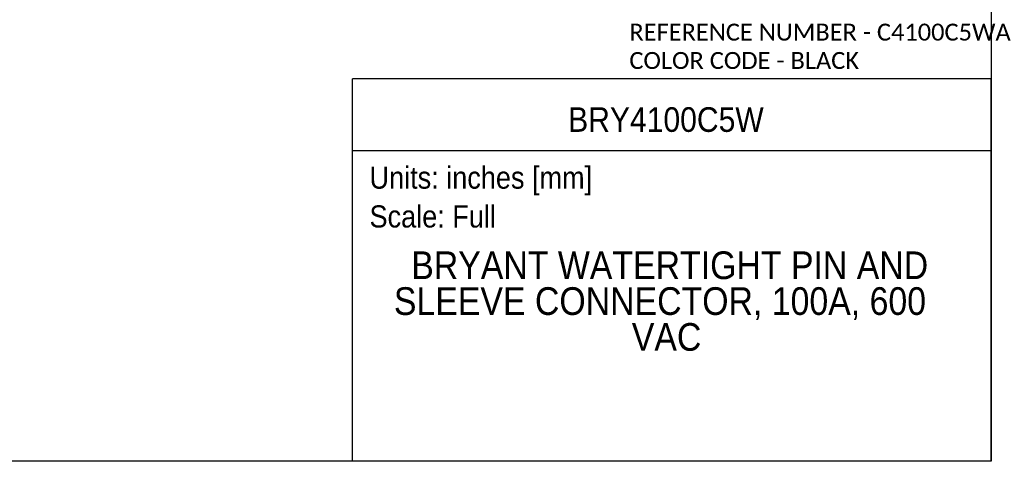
# Model space of a CAD drawing. Header units: inches. Extents: x 0 to 44.4, y 0 to 34.
# Tile 2 of 13: x 17.7 to 44.4, y 0 to 12. Entities that reach past the tile are written whole.
import ezdxf
from ezdxf.enums import TextEntityAlignment as Align

# ---------------------------------------------------------------- set-up
doc = ezdxf.new("R2010")
doc.units = ezdxf.units.IN
doc.header["$LTSCALE"] = 4
doc.header["$MEASUREMENT"] = 0
doc.linetypes.add('SLD-Solid', pattern=[0])
doc.layers.add('SLD-DEFPOINTS', color=7, linetype='Continuous')
doc.layers.add('TEXT', color=140, linetype='SLD-Solid', lineweight=25)
doc.styles.add('SLDTEXTSTYLE0', font='GOTHIC.TTF', dxfattribs={"width": 0.913})
doc.styles.add('SLDTEXTSTYLE1', font='CALIBRI.TTF')

# ---------------------------------------------------------------- blocks, each defined once
blk = doc.blocks.new('SW_NOTE_0')
at = {"layer": 'TEXT', "color": 0, "insert": (0, 0.766), "char_height": 0.6, "attachment_point": 1, "style": 'SLDTEXTSTYLE0'}
blk.add_mtext('Scale: Full', dxfattribs=at)
blk = doc.blocks.new('SW_NOTE_0_1')
at = {"layer": 'TEXT', "color": 0, "insert": (0, 0.766), "char_height": 0.6, "attachment_point": 1, "style": 'SLDTEXTSTYLE0'}
blk.add_mtext('Units: inches [mm]', dxfattribs=at)
blk = doc.blocks.new('Block1')
at = {"layer": 'TEXT'}
for p, q in [((44, 10.356), (26.716, 10.356)), ((26.716, 0), (26.716, 10.356)), ((44, 0), (44, 10.356)), ((26.716, 8.409), (44, 8.409)), ((44, 0), (26.716, 0))]:
    blk.add_line(p, q, dxfattribs=at)
for name, p in [('SW_NOTE_0_1', (27.179, 7.213)), ('SW_NOTE_0', (27.179, 6.162))]:
    blk.add_blockref(name, p, dxfattribs=at)
at = {"layer": 'TEXT', "color": 140, "style": 'SLDTEXTSTYLE0', "width": 0.913}
for tag, height, p in [('AUTOATTR0', 0.667, (32.554, 8.717)), ('AUTOATTR1_0', 0.75, (28.308, 4.707)), ('AUTOATTR1_1', 0.75, (27.838, 3.737)), ('AUTOATTR1_2', 0.75, (34.277, 2.767))]:
    blk.add_attdef(tag, text='', height=height, dxfattribs=at).set_placement(p, align=Align.BOTTOM_LEFT)
blk = doc.blocks.new('Block2')
at = {"color": 7, "linetype": 'SLD-Solid', "lineweight": 18}
for q in [(44, 34), (0, 0)]:
    blk.add_line((44, 0), q, dxfattribs=at)
blk = doc.blocks.new('SW_NOTE_0_2')
at = {"layer": 'TEXT', "color": 0, "char_height": 0.45833, "attachment_point": 1, "style": 'SLDTEXTSTYLE1'}
for s, insert in [('REFERENCE NUMBER - C4100C5WA ', (0, 0.611)), ('COLOR CODE - BLACK', (0, -0.157))]:
    blk.add_mtext(s, dxfattribs=dict(at, insert=insert))

msp = doc.modelspace()

# ---------------------------------------------------------------- linework, layer by layer
at = {"color": 7, "linetype": 'SLD-Solid'}
for p, q in [((44, 34), (44, 0)), ((44, 0), (0, 0))]:
    msp.add_line(p, q, dxfattribs=at)

# ---------------------------------------------------------------- block references
at = {"layer": 'SLD-DEFPOINTS'}
msp.add_blockref('Block2', (0, 0), dxfattribs=at)
ref = msp.add_blockref('Block1', (0, 0), dxfattribs=at)
ref.add_attrib('AUTOATTR0', 'BRY4100C5W', dxfattribs={"layer": 'TEXT', "height": 0.6667, "style": 'SLDTEXTSTYLE0', "width": 0.913}).set_placement((32.554, 8.717), align=Align.BOTTOM_LEFT)
ref.add_attrib('AUTOATTR1_0', 'BRYANT WATERTIGHT PIN AND ', dxfattribs={"layer": 'TEXT', "height": 0.75, "style": 'SLDTEXTSTYLE0', "width": 0.913}).set_placement((28.308, 4.707), align=Align.BOTTOM_LEFT)
ref.add_attrib('AUTOATTR1_1', 'SLEEVE CONNECTOR, 100A, 600 ', dxfattribs={"layer": 'TEXT', "height": 0.75, "style": 'SLDTEXTSTYLE0', "width": 0.913}).set_placement((27.838, 3.737), align=Align.BOTTOM_LEFT)
ref.add_attrib('AUTOATTR1_2', 'VAC', dxfattribs={"layer": 'TEXT', "height": 0.75, "style": 'SLDTEXTSTYLE0', "width": 0.913}).set_placement((34.277, 2.767), align=Align.BOTTOM_LEFT)
at = {"layer": 'TEXT'}
msp.add_blockref('SW_NOTE_0_2', (34.211, 11.235), dxfattribs=at)

doc.saveas('drawing.dxf')
